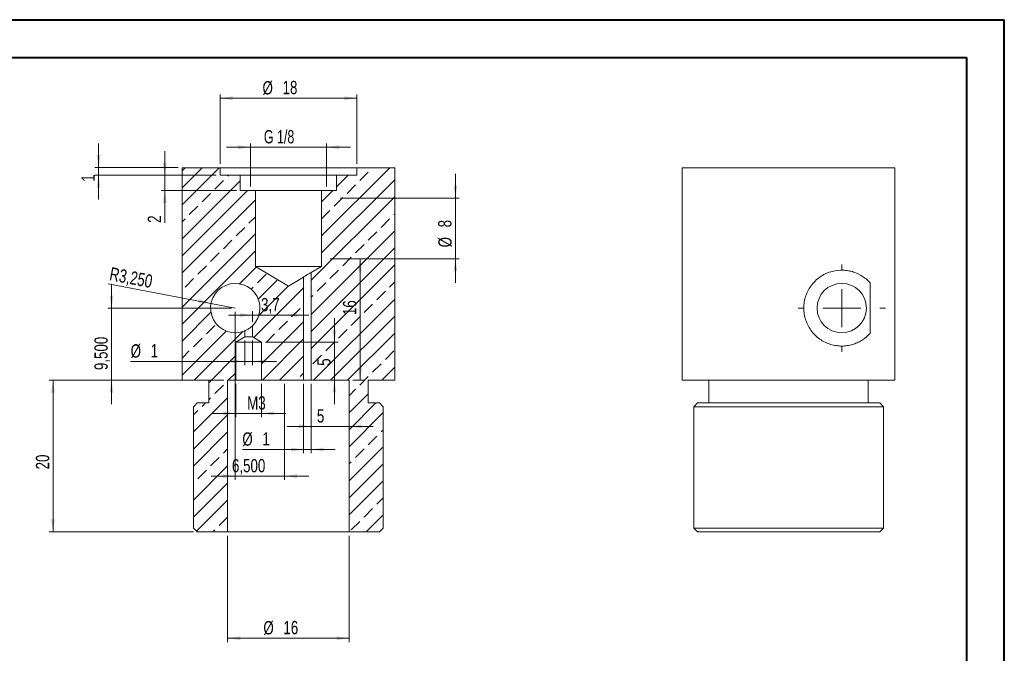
# Model space of a CAD drawing. Header units: millimetres. Extents: x 0 to 420, y 0 to 297.
# Tile 3 of 3: x 161 to 420, y 130 to 297. Entities that reach past the tile are written whole.
import ezdxf

# ---------------------------------------------------------------- set-up
doc = ezdxf.new("R2010")
doc.units = ezdxf.units.MM
doc.styles.add('SLDTEXTSTYLE0', font='TXT', dxfattribs={"width": 0.75})
doc.styles.add('SLDTEXTSTYLE2', font='TXT', dxfattribs={"width": 0.7})
doc.dimstyles.new('SLDDIMSTYLE0', dxfattribs={"dimtxt": 3.5, "dimasz": 3.302, "dimexe": 0, "dimexo": 0.0625, "dimgap": 0.875, "dimtad": 1, "dimlfac": 0.5, "dimrnd": 1e-09, "dimzin": 12, "dimdsep": 46, "dimtxsty": 'SLDTEXTSTYLE0', "dimsah": 1, "dimcen": 0.09, "dimadec": 0, "dimazin": 3, "dimtfac": 1, "dimtofl": 0, "dimtmove": 0, "dimatfit": 3, "dimfxl": 0, "dimfrac": 2, "dimtolj": 1, "dimtzin": 12, "dimarcsym": 0})
doc.dimstyles.new('SLDDIMSTYLE1', dxfattribs={"dimtxt": 3.5, "dimasz": 3.302, "dimexe": 0, "dimexo": 0.0625, "dimgap": 0.875, "dimtad": 1, "dimlfac": 0.5, "dimrnd": 1e-09, "dimzin": 12, "dimdsep": 46, "dimtxsty": 'SLDTEXTSTYLE0', "dimsah": 1, "dimcen": 0.09, "dimadec": 0, "dimazin": 3, "dimtfac": 1, "dimtmove": 0, "dimatfit": 0, "dimfxl": 0, "dimfrac": 2, "dimtolj": 1, "dimtzin": 12, "dimarcsym": 0})
doc.dimstyles.new('SLDDIMSTYLE2', dxfattribs={"dimtxt": 3.5, "dimasz": 3.302, "dimexe": 0, "dimexo": 0.0625, "dimgap": 0.875, "dimtad": 1, "dimlfac": 0.5, "dimrnd": 1e-09, "dimzin": 12, "dimdsep": 46, "dimtxsty": 'SLDTEXTSTYLE0', "dimsah": 1, "dimcen": 0, "dimadec": 0, "dimazin": 3, "dimtfac": 1, "dimtofl": 0, "dimtmove": 0, "dimatfit": 3, "dimfxl": 0, "dimfrac": 2, "dimtolj": 1, "dimtzin": 12, "dimarcsym": 0})
pattern_1 = [(45, (0, 0), (-8.98026, 8.98026), []), (45, (4.49, 0), (-8.98026, 8.98026), []), (45, (8.98, 0), (-8.98026, 8.98026), []), (45, (13.47, 0), (-8.98026, 8.98026), [3.175, -1.5875])]

# ---------------------------------------------------------------- blocks, each defined once
blk = doc.blocks.new('SW_CENTERMARKSYMBOL_0')
at = {"color": 0, "linetype": 'Continuous', "lineweight": 0}
for p, q in [((0, 10), (0, 11.5)), ((0, 0), (0, 5)), ((-10, 0), (-11.5, 0)), ((0, 0), (-5, 0)), ((0, 0), (0, -5)), ((0, 0), (5, 0)), ((10, 0), (11.5, 0)), ((0, -10), (0, -11.5))]:
    blk.add_line(p, q, dxfattribs=at)
blk = doc.blocks.new('*D10')
at = {"color": 7, "linetype": 'Continuous', "lineweight": 0}
for p, q in [((215.53, 161.22), (215.53, 133.22)), ((247.53, 161.22), (247.53, 133.22)), ((215.53, 134.22), (247.53, 134.22))]:
    blk.add_line(p, q, dxfattribs=at)
for points in [[(215.53, 134.22), (218.83, 133.71), (218.83, 134.72)], [(247.53, 134.22), (244.23, 134.72), (244.23, 133.71)]]:
    blk.add_solid(points, dxfattribs=at)
at = {"color": 7, "linetype": 'Continuous', "lineweight": 0, "char_height": 3.5, "attachment_point": 1, "style": 'SLDTEXTSTYLE0'}
for s, insert in [('%%c', (224.94, 138.73, 14.16)), ('16', (230.21, 138.78, 14.16))]:
    blk.add_mtext(s, dxfattribs=dict(at, insert=insert))
blk = doc.blocks.new('*D11')
at = {"color": 7, "linetype": 'Continuous', "lineweight": 0}
for p, q in [((214.53, 202.22), (168.53, 202.22)), ((169.53, 162.22), (169.53, 202.22)), ((206.53, 162.22), (168.53, 162.22))]:
    blk.add_line(p, q, dxfattribs=at)
for points in [[(169.53, 202.22), (169.02, 198.91), (170.04, 198.91)], [(169.53, 162.22), (170.04, 165.52), (169.02, 165.52)]]:
    blk.add_solid(points, dxfattribs=at)
at = {"color": 7, "linetype": 'Continuous', "lineweight": 0, "insert": (165.02, 178.71, 14.16), "char_height": 3.5, "attachment_point": 1, "rotation": 90, "style": 'SLDTEXTSTYLE0'}
blk.add_mtext('20', dxfattribs=at)
blk = doc.blocks.new('*D12')
at = {"color": 7, "linetype": 'Continuous', "lineweight": 0}
for p, q in [((213.53, 259.22), (213.53, 277.51)), ((249.53, 259.22), (249.53, 277.51)), ((213.53, 276.51), (249.53, 276.51))]:
    blk.add_line(p, q, dxfattribs=at)
for points in [[(213.53, 276.51), (216.83, 276), (216.83, 277.02)], [(249.53, 276.51), (246.23, 277.02), (246.23, 276)]]:
    blk.add_solid(points, dxfattribs=at)
at = {"color": 7, "linetype": 'Continuous', "lineweight": 0, "char_height": 3.5, "attachment_point": 1, "style": 'SLDTEXTSTYLE0'}
for s, insert in [('%%c', (224.71, 281.02, 14.16)), ('18', (229.99, 281.08, 14.16))]:
    blk.add_mtext(s, dxfattribs=dict(at, insert=insert))
blk = doc.blocks.new('*D13')
at = {"color": 7, "linetype": 'Continuous', "lineweight": 0}
for p, q in [((221.53, 253.22), (221.53, 264.61)), ((241.53, 253.22), (241.53, 264.61)), ((221.53, 263.61), (215.18, 263.61)), ((221.53, 263.61), (241.53, 263.61)), ((241.53, 263.61), (247.88, 263.61))]:
    blk.add_line(p, q, dxfattribs=at)
for points in [[(221.53, 263.61), (218.23, 264.12), (218.23, 263.1)], [(241.53, 263.61), (244.83, 263.1), (244.83, 264.12)]]:
    blk.add_solid(points, dxfattribs=at)
at = {"color": 7, "linetype": 'Continuous', "lineweight": 0, "insert": (225.07, 268.12, 14.16), "char_height": 3.5, "attachment_point": 1, "style": 'SLDTEXTSTYLE2'}
blk.add_mtext('G 1/8', dxfattribs=at)
blk = doc.blocks.new('*D14')
at = {"color": 7, "linetype": 'Continuous', "lineweight": 0}
for p, q in [((181.53, 258.22), (181.53, 264.57)), ((202.53, 258.22), (180.53, 258.22)), ((181.53, 256.22), (181.53, 258.22)), ((212.53, 256.22), (180.53, 256.22)), ((181.53, 256.22), (181.53, 249.87))]:
    blk.add_line(p, q, dxfattribs=at)
for points in [[(181.53, 258.22), (182.04, 261.52), (181.02, 261.52)], [(181.53, 256.22), (181.02, 252.91), (182.04, 252.91)]]:
    blk.add_solid(points, dxfattribs=at)
at = {"color": 7, "linetype": 'Continuous', "lineweight": 0, "insert": (177.02, 254.49, 14.16), "char_height": 3.5, "attachment_point": 1, "rotation": 90, "style": 'SLDTEXTSTYLE0'}
blk.add_mtext('1', dxfattribs=at)
blk = doc.blocks.new('*D15')
at = {"color": 7, "linetype": 'Continuous', "lineweight": 0}
for q in [(184.02, 227.64), (217.53, 221.22)]:
    blk.add_line((211.14, 222.44), q, dxfattribs=at)
blk.add_solid([(211.14, 222.44), (208, 223.56), (207.81, 222.56)], dxfattribs=at)
at = {"color": 7, "linetype": 'Continuous', "lineweight": 0, "insert": (184.86, 232.05, 14.16), "char_height": 3.5, "attachment_point": 1, "rotation": 349.1564, "style": 'SLDTEXTSTYLE0'}
blk.add_mtext('R3,250', dxfattribs=at)
blk = doc.blocks.new('*D16')
at = {"color": 7, "linetype": 'Continuous', "lineweight": 0}
for p, q in [((217.53, 220.22), (217.53, 175.94)), ((230.53, 201.22), (230.53, 175.94)), ((217.53, 176.94), (211.18, 176.94)), ((217.53, 176.94), (230.53, 176.94)), ((230.53, 176.94), (236.88, 176.94))]:
    blk.add_line(p, q, dxfattribs=at)
for points in [[(217.53, 176.94), (214.23, 177.44), (214.23, 176.43)], [(230.53, 176.94), (233.83, 176.43), (233.83, 177.44)]]:
    blk.add_solid(points, dxfattribs=at)
at = {"color": 7, "linetype": 'Continuous', "lineweight": 0, "insert": (216.66, 181.45, 14.16), "char_height": 3.5, "attachment_point": 1, "style": 'SLDTEXTSTYLE0'}
blk.add_mtext('6,500', dxfattribs=at)
blk = doc.blocks.new('*D17')
at = {"color": 7, "linetype": 'Continuous', "lineweight": 0}
for p, q in [((220.07, 212.66), (220.07, 206.17)), ((222.07, 212.66), (222.07, 206.17)), ((220.07, 207.17), (189.98, 207.17)), ((220.07, 207.17), (222.07, 207.17)), ((222.07, 207.17), (228.42, 207.17))]:
    blk.add_line(p, q, dxfattribs=at)
for points in [[(220.07, 207.17), (216.76, 207.68), (216.76, 206.66)], [(222.07, 207.17), (225.37, 206.66), (225.37, 207.68)]]:
    blk.add_solid(points, dxfattribs=at)
at = {"color": 7, "linetype": 'Continuous', "lineweight": 0, "char_height": 3.5, "attachment_point": 1, "style": 'SLDTEXTSTYLE0'}
for s, insert in [('%%c', (189.98, 211.68, 14.16)), ('1', (195.26, 211.74, 14.16))]:
    blk.add_mtext(s, dxfattribs=dict(at, insert=insert))
blk = doc.blocks.new('*D18')
at = {"color": 7, "linetype": 'Continuous', "lineweight": 0}
for p, q in [((217.67, 201.22), (217.67, 192.47)), ((224.47, 201.22), (224.47, 192.47)), ((217.67, 193.47), (211.32, 193.47)), ((217.67, 193.47), (224.47, 193.47)), ((224.47, 193.47), (230.82, 193.47))]:
    blk.add_line(p, q, dxfattribs=at)
for points in [[(217.67, 193.47), (214.36, 193.98), (214.36, 192.96)], [(224.47, 193.47), (227.77, 192.96), (227.77, 193.98)]]:
    blk.add_solid(points, dxfattribs=at)
at = {"color": 7, "linetype": 'Continuous', "lineweight": 0, "insert": (220.67, 197.98, 14.16), "char_height": 3.5, "attachment_point": 1, "style": 'SLDTEXTSTYLE0'}
blk.add_mtext('M3', dxfattribs=at)
blk = doc.blocks.new('*D19')
at = {"color": 7, "linetype": 'Continuous', "lineweight": 0}
for p, q in [((243.65, 212.22), (243.65, 218.57)), ((225.47, 212.22), (244.65, 212.22)), ((243.65, 212.22), (243.65, 202.22)), ((236.53, 202.22), (244.65, 202.22)), ((243.65, 202.22), (243.65, 195.87))]:
    blk.add_line(p, q, dxfattribs=at)
for points in [[(243.65, 212.22), (244.16, 215.52), (243.14, 215.52)], [(243.65, 202.22), (243.14, 198.91), (244.16, 198.91)]]:
    blk.add_solid(points, dxfattribs=at)
at = {"color": 7, "linetype": 'Continuous', "lineweight": 0, "insert": (239.14, 206.01, 14.16), "char_height": 3.5, "attachment_point": 1, "rotation": 90, "style": 'SLDTEXTSTYLE0'}
blk.add_mtext('5', dxfattribs=at)
blk = doc.blocks.new('*D20')
at = {"color": 7, "linetype": 'Continuous', "lineweight": 0}
for p, q in [((184.94, 221.22), (184.94, 227.57)), ((216.53, 221.22), (183.94, 221.22)), ((184.94, 221.22), (184.94, 202.22)), ((202.53, 202.22), (183.94, 202.22)), ((184.94, 202.22), (184.94, 195.87))]:
    blk.add_line(p, q, dxfattribs=at)
for points in [[(184.94, 221.22), (185.45, 224.52), (184.43, 224.52)], [(184.94, 202.22), (184.43, 198.91), (185.45, 198.91)]]:
    blk.add_solid(points, dxfattribs=at)
at = {"color": 7, "linetype": 'Continuous', "lineweight": 0, "insert": (180.43, 204.88, 14.16), "char_height": 3.5, "attachment_point": 1, "rotation": 90, "style": 'SLDTEXTSTYLE0'}
blk.add_mtext('9,500', dxfattribs=at)
blk = doc.blocks.new('*D21')
at = {"color": 7, "linetype": 'Continuous', "lineweight": 0}
for p, q in [((242.53, 234.22), (251.4, 234.22)), ((250.4, 234.22), (250.4, 202.22)), ((248.53, 202.22), (251.4, 202.22))]:
    blk.add_line(p, q, dxfattribs=at)
for points in [[(250.4, 234.22), (249.89, 230.91), (250.91, 230.91)], [(250.4, 202.22), (250.91, 205.52), (249.89, 205.52)]]:
    blk.add_solid(points, dxfattribs=at)
at = {"color": 7, "linetype": 'Continuous', "lineweight": 0, "insert": (245.89, 219.37, 14.16), "char_height": 3.5, "attachment_point": 1, "rotation": 90, "style": 'SLDTEXTSTYLE0'}
blk.add_mtext('16', dxfattribs=at)
blk = doc.blocks.new('*D22')
at = {"color": 7, "linetype": 'Continuous', "lineweight": 0}
for p, q in [((275.53, 250.22), (275.53, 256.57)), ((245.23, 250.22), (276.53, 250.22)), ((275.53, 250.22), (275.53, 234.22)), ((242.53, 234.22), (276.53, 234.22)), ((275.53, 234.22), (275.53, 227.87))]:
    blk.add_line(p, q, dxfattribs=at)
for points in [[(275.53, 250.22), (276.04, 253.52), (275.02, 253.52)], [(275.53, 234.22), (275.02, 230.91), (276.04, 230.91)]]:
    blk.add_solid(points, dxfattribs=at)
at = {"color": 7, "linetype": 'Continuous', "lineweight": 0, "char_height": 3.5, "attachment_point": 1, "rotation": 90, "style": 'SLDTEXTSTYLE0'}
for s, insert in [('8', (270.96, 242.49, 14.16)), ('%%c', (271.02, 237.21, 14.16))]:
    blk.add_mtext(s, dxfattribs=dict(at, insert=insert))
blk = doc.blocks.new('*D23')
at = {"color": 7, "linetype": 'Continuous', "lineweight": 0}
for p, q in [((222.07, 219.38), (215.72, 219.38)), ((222.07, 217.56), (222.07, 220.38)), ((222.07, 219.38), (230.53, 219.38)), ((230.53, 219.38), (236.88, 219.38))]:
    blk.add_line(p, q, dxfattribs=at)
for points in [[(222.07, 219.38), (218.76, 219.88), (218.76, 218.87)], [(230.53, 219.38), (233.83, 218.87), (233.83, 219.88)]]:
    blk.add_solid(points, dxfattribs=at)
at = {"color": 7, "linetype": 'Continuous', "lineweight": 0, "insert": (224.33, 223.89, 14.16), "char_height": 3.5, "attachment_point": 1, "style": 'SLDTEXTSTYLE0'}
blk.add_mtext('3,7', dxfattribs=at)
blk = doc.blocks.new('*D24')
at = {"color": 7, "linetype": 'Continuous', "lineweight": 0}
for p, q in [((198.99, 256.22), (198.99, 262.57)), ((212.53, 256.22), (197.99, 256.22)), ((198.99, 252.22), (198.99, 256.22)), ((217.83, 252.22), (197.99, 252.22)), ((198.99, 252.22), (198.99, 243.68))]:
    blk.add_line(p, q, dxfattribs=at)
for points in [[(198.99, 256.22), (199.49, 259.52), (198.48, 259.52)], [(198.99, 252.22), (198.48, 248.91), (199.49, 248.91)]]:
    blk.add_solid(points, dxfattribs=at)
at = {"color": 7, "linetype": 'Continuous', "lineweight": 0, "insert": (194.47, 243.68, 14.16), "char_height": 3.5, "attachment_point": 1, "rotation": 90, "style": 'SLDTEXTSTYLE0'}
blk.add_mtext('2', dxfattribs=at)
blk = doc.blocks.new('*D25')
at = {"color": 7, "linetype": 'Continuous', "lineweight": 0}
for p, q in [((235.53, 201.22), (235.53, 182.95)), ((237.53, 201.22), (237.53, 182.95)), ((235.53, 183.95), (219.4, 183.95)), ((235.53, 183.95), (237.53, 183.95)), ((237.53, 183.95), (243.88, 183.95))]:
    blk.add_line(p, q, dxfattribs=at)
for points in [[(235.53, 183.95), (232.23, 184.46), (232.23, 183.44)], [(237.53, 183.95), (240.83, 183.44), (240.83, 184.46)]]:
    blk.add_solid(points, dxfattribs=at)
at = {"color": 7, "linetype": 'Continuous', "lineweight": 0, "char_height": 3.5, "attachment_point": 1, "style": 'SLDTEXTSTYLE0'}
for s, insert in [('%%c', (219.4, 188.46, 14.16)), ('1', (224.68, 188.51, 14.16))]:
    blk.add_mtext(s, dxfattribs=dict(at, insert=insert))
blk = doc.blocks.new('*D26')
at = {"color": 7, "linetype": 'Continuous', "lineweight": 0}
for p, q in [((237.53, 201.22), (237.53, 189.03)), ((247.53, 201.22), (247.53, 189.03)), ((237.53, 190.03), (231.18, 190.03)), ((247.53, 190.03), (237.53, 190.03)), ((247.53, 190.03), (253.88, 190.03))]:
    blk.add_line(p, q, dxfattribs=at)
for points in [[(237.53, 190.03), (234.23, 190.54), (234.23, 189.53)], [(247.53, 190.03), (250.83, 189.53), (250.83, 190.54)]]:
    blk.add_solid(points, dxfattribs=at)
at = {"color": 7, "linetype": 'Continuous', "lineweight": 0, "insert": (239.03, 194.55, 14.16), "char_height": 3.5, "attachment_point": 1, "style": 'SLDTEXTSTYLE0'}
blk.add_mtext('5', dxfattribs=at)

msp = doc.modelspace()

# ---------------------------------------------------------------- hatches: boundary and pattern name
at = {"linetype": 'Continuous', "lineweight": 0}
h = msp.add_hatch(dxfattribs=at)
h.set_pattern_fill('DIN 201 brass', style=0, pattern_type=2)
h.set_pattern_definition(pattern_1)
edge = h.paths.add_edge_path(flags=0)
edge.add_line((207.529, 162.217), (215.529, 162.217))
edge.add_line((215.529, 162.217), (215.529, 202.217))
edge.add_line((215.529, 202.217), (217.667, 202.217))
edge.add_line((217.667, 202.217), (217.667, 212.217))
edge.add_line((217.667, 212.217), (220.067, 213.659))
edge.add_line((220.067, 213.659), (220.067, 215.233))
edge.add_arc((217.529, 221.217), 6.5, -45.71898, 292.98473, ccw=False)
edge.add_line((222.067, 216.563), (222.067, 213.659))
edge.add_line((222.067, 213.659), (224.467, 212.217))
edge.add_line((224.467, 212.217), (224.467, 202.217))
edge.add_line((224.467, 202.217), (235.529, 202.217))
edge.add_line((235.529, 202.217), (235.529, 229.393))
edge.add_line((235.529, 229.393), (231.529, 226.989))
edge.add_line((231.529, 226.989), (222.829, 232.217))
edge.add_line((222.829, 232.217), (222.829, 252.217))
edge.add_line((222.829, 252.217), (218.829, 252.217))
edge.add_line((218.829, 252.217), (218.829, 256.217))
edge.add_line((218.829, 256.217), (213.529, 256.217))
edge.add_line((213.529, 256.217), (213.529, 258.217))
edge.add_line((213.529, 258.217), (203.529, 258.217))
edge.add_line((203.529, 258.217), (203.529, 202.217))
edge.add_line((203.529, 202.217), (210.529, 202.217))
edge.add_line((210.529, 202.217), (210.529, 196.217))
edge.add_line((210.529, 196.217), (207.529, 196.217))
edge.add_line((207.529, 196.217), (206.529, 195.217))
edge.add_line((206.529, 195.217), (206.529, 163.217))
edge.add_line((206.529, 163.217), (207.529, 162.217))
h = msp.add_hatch(dxfattribs=at)
h.set_pattern_fill('DIN 201 brass', style=0, pattern_type=2)
h.set_pattern_definition(pattern_1)
h.paths.add_polyline_path([(256.529, 195.217), (255.529, 196.217), (252.529, 196.217), (252.529, 202.217), (259.529, 202.217), (259.529, 258.217), (249.529, 258.217), (249.529, 256.217), (244.229, 256.217), (244.229, 252.217), (240.229, 252.217), (240.229, 232.217), (237.529, 230.594), (237.529, 202.217), (247.529, 202.217), (247.529, 162.217), (255.529, 162.217), (256.529, 163.217)], flags=0)

# ---------------------------------------------------------------- linework, layer by layer
at = {"color": 7, "linetype": 'Continuous', "lineweight": 40}
for p, q in [((0.079, 297.215), (420.079, 297.215)), ((420.079, 0.215), (420.079, 297.215)), ((25.079, 287.215), (410.079, 287.215)), ((410.079, 287.215), (410.079, 10.215))]:
    msp.add_line(p, q, dxfattribs=at)
at = {"color": 7, "linetype": 'Continuous', "lineweight": 15}
for p, q in [((203.529, 258.217), (203.529, 202.217)), ((203.529, 258.217), (213.529, 258.217)), ((213.529, 256.217), (213.529, 258.217)), ((249.529, 258.217), (213.529, 258.217)), ((249.529, 258.217), (249.529, 256.217)), ((249.529, 258.217), (259.529, 258.217)), ((259.529, 202.217), (259.529, 258.217)), ((335.264, 258.217), (335.264, 202.217)), ((335.264, 258.217), (391.264, 258.217)), ((391.264, 202.217), (391.264, 258.217)), ((213.529, 256.217), (218.829, 256.217)), ((218.829, 252.217), (218.829, 256.217)), ((244.229, 256.217), (218.829, 256.217)), ((244.229, 256.217), (244.229, 252.217)), ((244.229, 256.217), (249.529, 256.217)), ((218.829, 252.217), (222.829, 252.217)), ((222.829, 232.217), (222.829, 252.217)), ((240.229, 252.217), (222.829, 252.217)), ((240.229, 252.217), (240.229, 232.217)), ((240.229, 252.217), (244.229, 252.217)), ((231.529, 226.989), (222.829, 232.217)), ((240.229, 232.217), (222.829, 232.217)), ((240.229, 232.217), (237.529, 230.594)), ((235.529, 229.393), (231.529, 226.989)), ((235.529, 202.217), (235.529, 229.393)), ((237.529, 230.594), (237.529, 202.217)), ((384.712, 227.89), (384.712, 214.543)), ((222.067, 216.563), (222.067, 213.659)), ((217.667, 212.217), (220.067, 213.659)), ((220.067, 213.659), (220.067, 215.233)), ((220.067, 213.659), (222.067, 213.659)), ((222.067, 213.659), (224.467, 212.217)), ((217.667, 202.217), (217.667, 212.217)), ((217.667, 212.217), (224.467, 212.217)), ((224.467, 212.217), (224.467, 202.217)), ((203.529, 202.217), (210.529, 202.217)), ((210.529, 202.217), (210.529, 196.217)), ((215.529, 162.217), (215.529, 202.217)), ((217.667, 202.217), (215.529, 202.217)), ((217.667, 202.217), (224.467, 202.217)), ((235.529, 202.217), (224.467, 202.217)), ((235.529, 202.217), (237.529, 202.217)), ((247.529, 202.217), (237.529, 202.217)), ((247.529, 202.217), (247.529, 162.217)), ((252.529, 196.217), (252.529, 202.217)), ((252.529, 202.217), (259.529, 202.217)), ((335.264, 202.217), (391.264, 202.217)), ((342.264, 202.217), (342.264, 196.217)), ((384.264, 196.217), (384.264, 202.217)), ((206.529, 195.217), (207.529, 196.217)), ((206.529, 195.217), (206.529, 163.217)), ((207.529, 196.217), (210.529, 196.217)), ((252.529, 196.217), (255.529, 196.217)), ((255.529, 196.217), (256.529, 195.217)), ((256.529, 163.217), (256.529, 195.217)), ((339.264, 196.217), (338.264, 195.217)), ((338.264, 195.217), (338.264, 163.217)), ((388.264, 195.217), (338.264, 195.217)), ((339.264, 196.217), (387.264, 196.217)), ((388.264, 195.217), (387.264, 196.217)), ((388.264, 163.217), (388.264, 195.217)), ((207.529, 162.217), (206.529, 163.217)), ((207.529, 162.217), (215.529, 162.217)), ((215.529, 162.217), (247.529, 162.217)), ((247.529, 162.217), (255.529, 162.217)), ((256.529, 163.217), (255.529, 162.217)), ((338.264, 163.217), (339.264, 162.217)), ((338.264, 163.217), (388.264, 163.217)), ((387.264, 162.217), (339.264, 162.217)), ((387.264, 162.217), (388.264, 163.217))]:
    msp.add_line(p, q, dxfattribs=at)
msp.add_circle((377.264, 221.217), 6.5, dxfattribs=at)
msp.add_arc((217.529, 221.217), 6.5, 314.28102, 292.98473, dxfattribs=at)
for points, knots in [([(384.712, 227.89), (384.126, 228.544), (383.475, 229.101), (382.034, 230.048), (381.233, 230.439), (379.959, 230.857), (379.52, 230.97), (378.614, 231.136), (378.143, 231.19), (376.702, 231.247), (375.721, 231.151), (373.726, 230.627), (372.761, 230.21), (371.402, 229.336), (370.963, 229.001), (370.154, 228.269), (369.778, 227.87), (369.09, 227.004), (368.778, 226.535), (368.242, 225.564), (368.015, 225.058), (367.644, 224.005), (367.502, 223.457), (367.314, 222.36), (367.266, 221.806), (367.262, 220.688), (367.308, 220.123), (367.491, 219.026), (367.627, 218.488), (367.991, 217.431), (368.22, 216.915), (368.75, 215.942), (369.054, 215.481), (369.738, 214.608), (370.118, 214.2), (370.924, 213.464), (371.353, 213.132), (372.259, 212.542), (372.735, 212.285), (373.697, 211.86), (374.186, 211.688), (375.181, 211.422), (375.682, 211.33), (376.666, 211.222), (377.152, 211.206), (378.113, 211.241), (378.586, 211.294), (379.497, 211.458), (379.938, 211.57), (380.794, 211.849), (381.21, 212.018), (382.003, 212.4), (382.381, 212.614), (383.466, 213.324), (384.125, 213.889), (384.712, 214.543)], [0, 0, 0, 0, 0.0625, 0.0625, 0.125, 0.125, 0.15625, 0.15625, 0.1875, 0.1875, 0.25, 0.25, 0.3125, 0.3125, 0.34375, 0.34375, 0.375, 0.375, 0.40625, 0.40625, 0.4375, 0.4375, 0.46875, 0.46875, 0.5, 0.5, 0.53125, 0.53125, 0.5625, 0.5625, 0.59375, 0.59375, 0.625, 0.625, 0.65625, 0.65625, 0.6875, 0.6875, 0.71875, 0.71875, 0.75, 0.75, 0.78125, 0.78125, 0.8125, 0.8125, 0.84375, 0.84375, 0.875, 0.875, 0.90625, 0.90625, 0.9375, 0.9375, 1, 1, 1, 1]), ([(237.529, 230.594), (237.529, 230.594), (237.498, 230.579), (237.383, 230.521), (237.3, 230.478), (237.006, 230.324), (236.752, 230.185), (236.265, 229.897), (236.025, 229.743), (235.75, 229.554), (235.671, 229.497), (235.56, 229.416), (235.529, 229.393), (235.529, 229.393)], [0, 0, 0, 0, 0.125, 0.125, 0.25, 0.25, 0.5, 0.5, 0.75, 0.75, 0.875, 0.875, 1, 1, 1, 1]), ([(220.067, 215.233), (220.067, 215.233), (220.099, 215.246), (220.219, 215.299), (220.306, 215.339), (220.611, 215.49), (220.874, 215.636), (221.356, 215.955), (221.58, 216.128), (221.846, 216.356), (221.923, 216.426), (222.035, 216.531), (222.067, 216.563), (222.067, 216.563)], [0, 0, 0, 0, 0.125, 0.125, 0.25, 0.25, 0.5, 0.5, 0.75, 0.75, 0.875, 0.875, 1, 1, 1, 1])]:
    msp.add_open_spline(points, degree=3, knots=knots, dxfattribs=at)

# ---------------------------------------------------------------- block references
at = {"color": 7, "linetype": 'Continuous', "lineweight": 0}
msp.add_blockref('SW_CENTERMARKSYMBOL_0', (377.264, 221.217), dxfattribs=at)

# ---------------------------------------------------------------- dimensions: what is measured, and where the dimension line sits
for base, p1, p2, text, dimstyle, picture, middle in [((249.529, 276.513), (213.529, 258.217), (249.529, 258.217), '%%c<>', 'SLDDIMSTYLE0', '*D12', (231.36, 276.513)), ((241.529, 263.607), (221.529, 252.217), (241.529, 252.217), 'G 1/8', 'SLDDIMSTYLE1', '*D13', (231.36, 263.607)), ((230.529, 219.377), (222.067, 216.563), (230.529, 234.217), '3,7', 'SLDDIMSTYLE1', '*D23', (227.565, 219.377)), ((222.067, 207.172), (220.067, 213.659), (222.067, 213.659), '%%c<>', 'SLDDIMSTYLE1', '*D17', (195.333, 207.172)), ((224.467, 193.469), (217.667, 202.217), (224.467, 202.217), 'M3', 'SLDDIMSTYLE1', '*D18', (224.11, 193.469)), ((237.529, 183.948), (235.529, 202.217), (237.529, 202.217), '%%c<>', 'SLDDIMSTYLE1', '*D25', (224.758, 183.948)), ((247.529, 134.217), (215.529, 162.217), (247.529, 162.217), '%%c<>', 'SLDDIMSTYLE0', '*D10', (231.584, 134.217))]:
    dim = msp.add_linear_dim(base=base, p1=p1, p2=p2, text=text, dimstyle=dimstyle, dxfattribs=at)
    dim.commit()
    dim.dimension.update_dxf_attribs({"geometry": picture, "text_midpoint": middle, "dimtype": 160})
for base, p1, p2, dimstyle, picture, middle in [((181.529, 258.217), (213.529, 256.217), (203.529, 258.217), 'SLDDIMSTYLE1', '*D14', (181.529, 257.209)), ((198.985, 256.217), (218.829, 252.217), (213.529, 256.217), 'SLDDIMSTYLE1', '*D24', (198.985, 246.398)), ((250.402, 202.217), (241.529, 234.217), (247.529, 202.217), 'SLDDIMSTYLE0', '*D21', (250.402, 223.381)), ((184.939, 202.217), (217.529, 221.217), (203.529, 202.217), 'SLDDIMSTYLE1', '*D20', (184.939, 212.119)), ((243.653, 202.217), (224.467, 212.217), (235.529, 202.217), 'SLDDIMSTYLE1', '*D19', (243.653, 208.728)), ((169.529, 202.217), (207.529, 162.217), (215.529, 202.217), 'SLDDIMSTYLE0', '*D11', (169.529, 182.718))]:
    dim = msp.add_linear_dim(base=base, p1=p1, p2=p2, angle=90, dimstyle=dimstyle, dxfattribs=at)
    dim.commit()
    dim.dimension.update_dxf_attribs({"geometry": picture, "text_midpoint": middle, "dimtype": 160})
dim = msp.add_linear_dim(base=(275.529, 234.217), p1=(244.229, 250.217), p2=(241.529, 234.217), angle=90, text='%%c<>', dimstyle='SLDDIMSTYLE1', dxfattribs=at)
dim.commit()
dim.dimension.update_dxf_attribs({"geometry": '*D22', "text_midpoint": (275.529, 242.566), "dimtype": 160})
dim = msp.add_radius_dim(center=(217.529, 221.217), mpoint=(211.145, 222.439), dimstyle='SLDDIMSTYLE2', dxfattribs=at)
dim.commit()
dim.dimension.update_dxf_attribs({"geometry": '*D15', "text_midpoint": (192.374, 226.035), "dimtype": 164})
for base, p1, p2, picture, middle in [((230.529, 176.936), (217.529, 221.217), (230.529, 202.217), '*D16', (223.904, 176.936)), ((237.529, 190.035), (247.529, 202.217), (237.529, 202.217), '*D26', (241.745, 190.035))]:
    dim = msp.add_linear_dim(base=base, p1=p1, p2=p2, dimstyle='SLDDIMSTYLE1', dxfattribs=at)
    dim.commit()
    dim.dimension.update_dxf_attribs({"geometry": picture, "text_midpoint": middle, "dimtype": 160})

doc.saveas('drawing.dxf')
